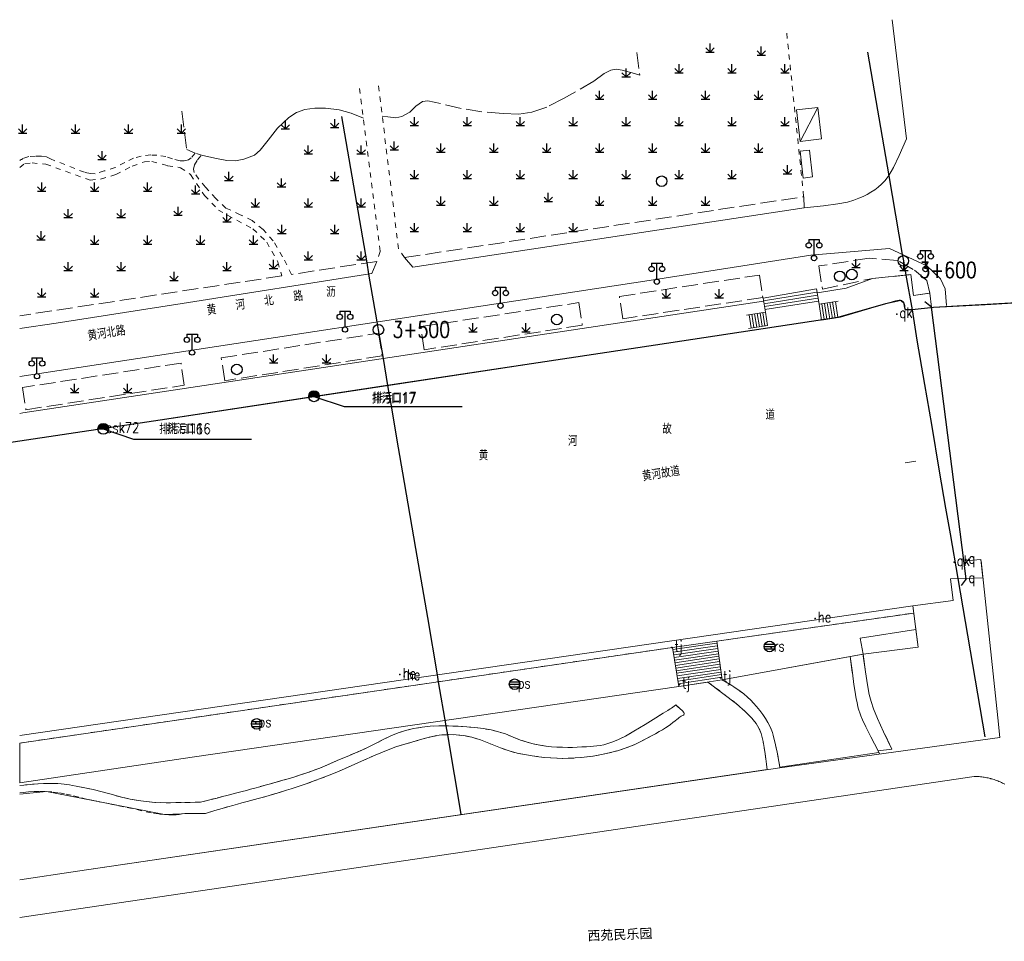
# Model space of a CAD drawing. Extents: x 39508475 to 39522402, y 3783947 to 3795549.
# Tile 77 of 256: x 39512500 to 39512686, y 3794324 to 3794498. Entities that reach past the tile are written whole.
import ezdxf
from ezdxf.enums import TextEntityAlignment as Align

# ---------------------------------------------------------------- set-up
doc = ezdxf.new("R2010")
doc.units = 0
doc.header["$PDSIZE"] = 0.2
doc.linetypes.add('X0', pattern=[4, 3, -1])
doc.linetypes.add('X6', pattern=[2, 1, -1])
doc.layers.get('0').update_dxf_attribs({"linetype": 'CONTINUOUS'})
for name, color, linetype in [('COMPONENT', 7, 'CONTINUOUS'), ('DLSS', 4, 'CONTINUOUS'), ('JCDL_DMX_F', 30, 'CONTINUOUS'), ('JCDL_JMDD_F', 231, 'CONTINUOUS'), ('JCDL_JMDX_F', 231, 'CONTINUOUS'), ('JCDL_JT_ZJ', 100, 'CONTINUOUS'), ('JCDL_JTD_F', 100, 'CONTINUOUS'), ('JCDL_SX_ZJ', 5, 'CONTINUOUS'), ('JCDL_SXX_F', 5, 'CONTINUOUS'), ('JCDL_ZBM', 3, 'CONTINUOUS'), ('JMD', 6, 'CONTINUOUS'), ('SXSS', 5, 'CONTINUOUS'), ('ZBTZ', 3, 'CONTINUOUS'), ('zdh', 7, 'CONTINUOUS'), ('排水孔', 4, 'CONTINUOUS'), ('断面线', 2, 'CONTINUOUS')]:
    doc.layers.add(name, color=color, linetype=linetype)
for name, color, linetype, lineweight in [('JCDL_JMDX', 1, 'CONTINUOUS', 0), ('JCDL_ZBX', 3, 'CONTINUOUS', 0), ('JCDL_ZBX_F', 7, 'CONTINUOUS', 0), ('TEXTL_ZJ', 7, 'CONTINUOUS', 0)]:
    doc.layers.add(name, color=color, linetype=linetype, lineweight=lineweight)
doc.styles.add('HT', font='simhei.ttf')
doc.styles.add('HZ', font='rs', dxfattribs={"width": 0.8, "bigfont": 'hztxt'})
doc.linetypes.add('10422', pattern='A,2,[150,AAA.SHX,S=1,R=0,X=0,Y=1],2,[177,AAA.SHX,S=1,R=0,X=0,Y=0.8],1e-09', length=4)
doc.linetypes.add('X33', pattern='A,2,[150,symbolx.shx,S=1,R=0,X=0,Y=1],1e-11', length=2)
doc.linetypes.add('X35', pattern='A,2,[150,AAA.SHX,S=1,R=0,X=0,Y=1],2,[177,AAA.SHX,S=1,R=0,X=0,Y=0.8],1e-09', length=4)
doc.linetypes.add('X4', pattern='A,0,-1e-09,[149,symbolx.shx,S=0.15,R=0,X=0,Y=0],-1.6', length=1.6)
doc.linetypes.add('X41', pattern='A,1,[18,symbolt.shx,S=1,R=0,X=0,Y=0],2,[8,symbolt.shx,S=1,R=0,X=0,Y=0],1', length=4)
doc.linetypes.add('X67', pattern='A,1,[150,symbolx.shx,S=1,R=0,X=0,Y=1],2,[153,symbolx.shx,S=1,R=0,X=0,Y=0.8],2,[145,symbolx.shx,S=1,R=0,X=0,Y=0],0,[150,symbolx.shx,S=1,R=0,X=0,Y=1],2,[153,symbolx.shx,S=1,R=0,X=0,Y=0.8],2,[150,symbolx.shx,S=1,R=0,X=0,Y=1],0.5,-0.5,[146,symbolx.shx,S=1,R=0,X=0,Y=0],-0.5,0.5,[153,symbolx.shx,S=1,R=0,X=0,Y=0.8],1', length=12)

# ---------------------------------------------------------------- blocks, each defined once
blk = doc.blocks.new('5820000')
at = {"color": 0, "linetype": 'Continuous'}
blk.add_circle((0, 0), 1, dxfattribs=at)
blk = doc.blocks.new('9530003')
at = {"color": 0}
for p, q in [((-0.8, 0), (0.8, 0)), ((0, 0), (0, 1.6))]:
    blk.add_line(p, q, dxfattribs=at)
at = {"color": 0, "linetype": 'Continuous'}
for points in [[(0, 0), (-0.8, 0.8)], [(0, 0), (0.8, 0.8)]]:
    blk.add_lwpolyline(points, dxfattribs=at)
blk = doc.blocks.new('3521000')
at = {"color": 0}
for p, q in [((-1, 3.5), (1, 3.5)), ((0, 0.5), (0, 3.5))]:
    blk.add_line(p, q, dxfattribs=at)
at = {"color": 0, "linetype": 'Continuous', "flags": 128}
for points in [[(-1, 3.5), (-1, 2.9)], [(1, 3.5), (1, 2.9)]]:
    blk.add_lwpolyline(points, dxfattribs=at)
at = {"color": 0}
for centre in [(-1, 2.4), (1, 2.4), (0, 0)]:
    blk.add_circle(centre, 0.5, dxfattribs=at)
blk = doc.blocks.new('gcbj0103')
for p, q in [((-1, 0), (1, 0)), ((-0.9, 0.43), (0.9, 0.43)), ((-0.88, -0.47), (0.88, -0.47))]:
    blk.add_line(p, q)
blk.add_circle((0, 0), 1)

msp = doc.modelspace()

# ---------------------------------------------------------------- hatches: boundary and pattern name
at = {"layer": '排水孔', "linetype": 'Continuous'}
h = msp.add_hatch(color=256, dxfattribs=at)
edge = h.paths.add_edge_path()
edge.add_arc((39512555.59, 3794426.925), 1, 0, 180)
edge.add_line((39512554.59, 3794426.925), (39512555.59, 3794426.925))
edge.add_line((39512555.59, 3794426.925), (39512556.59, 3794426.925))
h = msp.add_hatch(color=256, dxfattribs=at)
edge = h.paths.add_edge_path()
edge.add_arc((39512515.79, 3794420.766), 1, 0, 180)
edge.add_line((39512514.79, 3794420.766), (39512515.79, 3794420.766))
edge.add_line((39512515.79, 3794420.766), (39512516.79, 3794420.766))

# ---------------------------------------------------------------- linework, layer by layer
for p, q in [((39512554.59, 3794426.925, 74.907), (39512556.59, 3794426.925, 74.907)), ((39512514.79, 3794420.766, 74.906), (39512516.79, 3794420.766, 74.906))]:
    msp.add_line(p, q)
at = {"linetype": 'Continuous'}
for p, q in [((39512555.59, 3794426.925, 36.567), (39512561.29994, 3794425.0006, -0.025)), ((39512561.29994, 3794425.0006, -0.025), (39512583.59994, 3794425.0006, -0.025)), ((39512515.79, 3794420.766, 36.566), (39512521.49994, 3794418.8416, -0.026)), ((39512521.49994, 3794418.8416, -0.026), (39512543.79994, 3794418.8416, -0.026))]:
    msp.add_line(p, q, dxfattribs=at)
at = {"flags": 128}
for points, elevation in [([(39512556.59, 3794426.925, 1), (39512554.59, 3794426.925), (39512555.59, 3794426.925)], 36.567), ([(39512516.79, 3794420.766, 1), (39512514.79, 3794420.766), (39512515.79, 3794420.766)], 36.566)]:
    msp.add_lwpolyline(points, format="xyb", close=True, dxfattribs=dict(at, elevation=elevation))
at = {"layer": 'DLSS', "linetype": 'Continuous'}
for p, q in [((39512672.244, 3794443.782), (39512670.97819, 3794444.76064)), ((39512678.81, 3794392.463), (39512672.244, 3794443.782)), ((39512678.81, 3794392.463), (39512677.83136, 3794391.19719))]:
    msp.add_line(p, q, dxfattribs=at)
at = {"layer": 'DLSS', "linetype": 'Continuous', "lineweight": 20}
for points in [[(39512667.52995, 3794475.5674), (39512664.79598, 3794498.08377)], [(39512648.202, 3794462.55399), (39512651.86612, 3794462.94648), (39512654.52786, 3794463.29862), (39512656.3538, 3794463.64003), (39512657.565, 3794464.001), (39512658.5057, 3794464.36452), (39512659.31576, 3794464.7155), (39512660.06017, 3794465.08571), (39512660.8082, 3794465.50567), (39512661.53098, 3794465.95647), (39512662.18053, 3794466.44249), (39512662.81157, 3794467.01204), (39512663.48, 3794467.708), (39512664.20935, 3794468.65398), (39512665.06916, 3794470.16254), (39512666.15051, 3794472.4208), (39512667.53, 3794475.567)], [(39512572.71099, 3794453.153), (39512574.282, 3794451.318), (39512648.202, 3794462.55399), (39512648.093, 3794464.652)], [(39512500, 3794430.70603), (39512500.013, 3794430.708), (39512619.69799, 3794448.95801), (39512649.45382, 3794453.5781), (39512664.31351, 3794454.87944), (39512671.35975, 3794451.57262), (39512673.948, 3794449.116), (39512674.848, 3794447.27), (39512675.068, 3794444.064)], [(39512500, 3794439.7563), (39512506.88765, 3794440.76221), (39512530.66009, 3794444.44872), (39512566.544, 3794450.121), (39512567.46799, 3794452.426)], [(39512500, 3794335.60379), (39512510.939, 3794337.225), (39512643.614, 3794356.784), (39512685.1731, 3794362.5154), (39512684.788, 3794366.204), (39512681.596, 3794395.832)], [(39512500, 3794328.49048), (39512541.835, 3794334.658), (39512680.285, 3794355.128), (39512680.5264, 3794355.1264), (39512680.7678, 3794355.1196), (39512681.0089, 3794355.108), (39512681.2498, 3794355.0915), (39512681.4903, 3794355.0703), (39512681.7303, 3794355.0443), (39512681.9698, 3794355.0135), (39512682.2086, 3794354.9779), (39512682.4466, 3794354.9375), (39512682.6838, 3794354.8924), (39512682.92, 3794354.8426), (39512683.1552, 3794354.7881), (39512683.3893, 3794354.7289), (39512683.477, 3794354.705), (39512683.6221, 3794354.665), (39512683.8536, 3794354.5965), (39512684.0837, 3794354.5234), (39512684.3123, 3794354.4457), (39512684.5393, 3794354.3635), (39512684.7647, 3794354.2768), (39512684.9882, 3794354.1856), (39512685.2099, 3794354.0899), (39512685.4296, 3794353.9898), (39512685.6473, 3794353.8854), (39512685.8628, 3794353.7767), (39512686.0762, 3794353.6636)]]:
    msp.add_lwpolyline(points, dxfattribs=at)
at = {"layer": 'DLSS', "linetype": 'X6', "lineweight": 0}
for points in [[(39512644.9008, 3794495.51835), (39512648.093, 3794464.652)], [(39512564.20778, 3794485.11325), (39512568.10529, 3794454.2668), (39512567.46799, 3794452.426)], [(39512572.71099, 3794453.153), (39512571.56718, 3794454.79943), (39512567.78252, 3794485.57421)], [(39512500, 3794471.51535), (39512500.13142, 3794471.59928), (39512500.31128, 3794471.69915)], [(39512551.368, 3794449.96899), (39512549.65066, 3794453.31264), (39512547.88885, 3794456.32809), (39512545.97902, 3794458.44267), (39512543.90977, 3794460.1291), (39512541.67239, 3794461.24769), (39512538.95114, 3794462.49998), (39512537.04092, 3794464.28952), (39512535.1211, 3794466.45129), (39512533.80803, 3794467.96618), (39512532.9887, 3794469.21988), (39512532.828, 3794469.848), (39512533.0171, 3794470.66713), (39512533.60076, 3794471.59625), (39512534.346, 3794472.478), (39512533.14935, 3794472.87129), (39512532.42232, 3794472.01462), (39512531.87673, 3794471.59865), (39512531.07322, 3794471.43028), (39512530.28479, 3794471.40847), (39512528.85543, 3794471.82412), (39512527.62035, 3794472.22592), (39512525.93657, 3794472.47565), (39512524.75355, 3794472.53114), (39512522.96337, 3794472.32331), (39512521.50625, 3794471.90766), (39512519.87938, 3794471.0978), (39512518.06145, 3794470.15565), (39512515.96239, 3794469.50255), (39512514.22773, 3794468.98991), (39512513.35346, 3794469.01762), (39512512.25241, 3794469.25371), (39512505.84109, 3794471.77534), (39512505.08252, 3794472.15514), (39512504.08336, 3794472.30754), (39512502.98705, 3794472.3214), (39512501.75197, 3794472.21055), (39512500.66954, 3794471.87803), (39512500.31128, 3794471.69915)], [(39512500, 3794470.16755), (39512500.95723, 3794470.94475), (39512502.33401, 3794471.02499), (39512504.91314, 3794470.78868), (39512513.33403, 3794467.77473), (39512515.28623, 3794467.9536), (39512518.14278, 3794468.81328), (39512521.21527, 3794470.43008), (39512523.55192, 3794471.24449), (39512524.96593, 3794471.29834), (39512527.9114, 3794470.50735), (39512530.36312, 3794470.12287), (39512532.29606, 3794468.82045), (39512534.88319, 3794464.88897), (39512537.52725, 3794462.12329), (39512541.0065, 3794460.21173), (39512544.06378, 3794458.56139), (39512546.65585, 3794456.07408), (39512548.75626, 3794452.31816), (39512549.53933, 3794449.69472)], [(39512631.657, 3794380.678), (39512668.8838, 3794386.0003)], [(39512623.328, 3794379.506), (39512500, 3794361.43031)], [(39512643.614, 3794356.784), (39512643.0653, 3794359.7432), (39512642.5975, 3794361.915), (39512642.1733, 3794363.4377), (39512641.753, 3794364.492), (39512641.3288, 3794365.3425), (39512640.89, 3794366.0995), (39512640.3945, 3794366.8262), (39512639.8039, 3794367.5876), (39512639.1974, 3794368.3238), (39512638.6427, 3794368.9558), (39512638.0922, 3794369.5342), (39512637.498, 3794370.113), (39512636.7935, 3794370.724), (39512635.8286, 3794371.4233), (39512634.4919, 3794372.2836), (39512632.696, 3794373.367)], [(39512641.194, 3794356.381), (39512640.7903, 3794359.4905), (39512640.4201, 3794361.7416), (39512640.0517, 3794363.2741), (39512639.653, 3794364.275), (39512639.1352, 3794365.1297), (39512638.3192, 3794366.1133), (39512637.1044, 3794367.3282), (39512635.416, 3794368.862), (39512630, 3794372.9522)], [(39512500, 3794352.02325), (39512500.6522, 3794352.1115), (39512501.7297, 3794352.2311), (39512502.7605, 3794352.2953), (39512503.8371, 3794352.3056), (39512505.049, 3794352.267), (39512506.2939, 3794352.1856), (39512507.4944, 3794352.035), (39512508.7589, 3794351.7955), (39512510.192, 3794351.4533), (39512511.644, 3794351.0917), (39512512.9798, 3794350.7798), (39512514.3147, 3794350.4924), (39512515.764, 3794350.203), (39512517.2472, 3794349.9093), (39512518.7092, 3794349.6057), (39512520.2849, 3794349.2633), (39512522.1019, 3794348.8553), (39512523.8706, 3794348.4657), (39512525.2647, 3794348.1926), (39512526.384, 3794348.0198), (39512527.346, 3794347.925), (39512528.1994, 3794347.8731), (39512528.9108, 3794347.8617), (39512529.5352, 3794347.8931), (39512530.1331, 3794347.9666), (39512530.6965, 3794348.0465), (39512531.1914, 3794348.1017), (39512531.6584, 3794348.1354), (39512532.14, 3794348.152), (39512532.6623, 3794348.1598), (39512533.2822, 3794348.1606), (39512534.0657, 3794348.1536), (39512535.068, 3794348.139), (39512536.8542, 3794348.6687), (39512538.2459, 3794349.079), (39512539.3408, 3794349.3982), (39512540.256, 3794349.661), (39512541.112, 3794349.9026), (39512541.9846, 3794350.1424), (39512542.9569, 3794350.4028), (39512544.1051, 3794350.7045), (39512545.2737, 3794351.0138), (39512546.3226, 3794351.3025), (39512547.3399, 3794351.5959), (39512548.416, 3794351.919), (39512549.4687, 3794352.2404), (39512550.3983, 3794352.5275), (39512551.2817, 3794352.8043), (39512552.1985, 3794353.0956), (39512553.1447, 3794353.4036), (39512554.1381, 3794353.7435), (39512555.2754, 3794354.1496), (39512556.644, 3794354.652), (39512558.1654, 3794355.2338), (39512559.8764, 3794355.9382), (39512561.9526, 3794356.841), (39512564.5456, 3794358.0051), (39512567.1514, 3794359.1636), (39512569.2759, 3794360.0449), (39512571.0781, 3794360.7088), (39512572.738, 3794361.229), (39512574.2552, 3794361.6678), (39512575.5213, 3794362.0259), (39512576.634, 3794362.33), (39512577.701, 3794362.6106), (39512578.7578, 3794362.8464), (39512579.832, 3794362.9822), (39512581.0254, 3794363.0225), (39512582.432, 3794362.978), (39512583.9173, 3794362.8423), (39512585.406, 3794362.5399), (39512587.0375, 3794362.0289), (39512588.942, 3794361.281), (39512590.8448, 3794360.5183), (39512592.47, 3794359.9513), (39512593.9468, 3794359.5434), (39512595.414, 3794359.247), (39512596.8138, 3794359.013), (39512598.0376, 3794358.8393), (39512599.1853, 3794358.7144), (39512600.3619, 3794358.6241), (39512601.5202, 3794358.561), (39512602.5996, 3794358.5385), (39512603.6944, 3794358.558), (39512604.898, 3794358.618), (39512606.1077, 3794358.704), (39512607.2255, 3794358.8216), (39512608.3483, 3794358.9841), (39512609.5727, 3794359.2023), (39512610.7854, 3794359.4445), (39512611.8643, 3794359.6971), (39512612.8992, 3794359.9845), (39512613.983, 3794360.329), (39512615.0569, 3794360.7042), (39512616.0549, 3794361.1068), (39512617.064, 3794361.5768), (39512618.1704, 3794362.1497), (39512619.2361, 3794362.7224), (39512620.092, 3794363.1919), (39512620.8008, 3794363.5935), (39512621.435, 3794363.967), (39512622.0117, 3794364.3194), (39512622.5047, 3794364.6414), (39512622.9532, 3794364.9609), (39512623.3993, 3794365.3054), (39512623.8114, 3794365.6323), (39512624.1325, 3794365.8856), (39512624.385, 3794366.0829), (39512624.5959, 3794366.2454), (39512624.7824, 3794366.3835), (39512624.9431, 3794366.4891), (39512625.0909, 3794366.5694), (39512625.2395, 3794366.6331), (39512625.3726, 3794366.6962), (39512625.4622, 3794366.774), (39512625.513, 3794366.875), (39512625.5323, 3794367.0062), (39512625.4678, 3794367.193), (39512625.2039, 3794367.5028), (39512624.6994, 3794367.9746), (39512623.929, 3794368.637), (39512623.6327, 3794368.4166), (39512623.3693, 3794368.2281), (39512623.117, 3794368.0566), (39512622.853, 3794367.886), (39512622.4278, 3794367.6188), (39512621.5701, 3794367.0847), (39512620.1642, 3794366.2117), (39512618.1302, 3794364.9503), (39512616.0361, 3794363.6735), (39512614.4042, 3794362.7429), (39512613.1199, 3794362.0998), (39512612.046, 3794361.667), (39512611.1079, 3794361.3454), (39512610.3335, 3794361.1202), (39512609.664, 3794360.978), (39512609.0335, 3794360.9004), (39512608.4107, 3794360.8477), (39512607.7701, 3794360.7991), (39512607.0502, 3794360.7502), (39512606.195, 3794360.697), (39512605.3022, 3794360.6498), (39512604.4414, 3794360.6236), (39512603.5348, 3794360.6177), (39512602.5074, 3794360.6301), (39512601.454, 3794360.6636), (39512600.4495, 3794360.737), (39512599.4043, 3794360.8605), (39512598.231, 3794361.041), (39512597.025, 3794361.2713), (39512595.8571, 3794361.5818), (39512594.6211, 3794362.0083), (39512593.2154, 3794362.5786), (39512591.7799, 3794363.151), (39512590.4317, 3794363.5852), (39512589.052, 3794363.9104), (39512587.524, 3794364.163), (39512585.9589, 3794364.3683), (39512584.4398, 3794364.5157), (39512582.8286, 3794364.6144), (39512580.993, 3794364.6767), (39512579.1554, 3794364.6937), (39512577.5365, 3794364.6227), (39512576.003, 3794364.4499), (39512574.416, 3794364.168), (39512572.8653, 3794363.8167), (39512571.4681, 3794363.3831), (39512570.1066, 3794362.8198), (39512568.6603, 3794362.0882), (39512567.2374, 3794361.3378), (39512565.9634, 3794360.7042), (39512564.7314, 3794360.1376), (39512563.432, 3794359.584), (39512562.1603, 3794359.0543), (39512561.0325, 3794358.5773), (39512559.955, 3794358.1128), (39512558.831, 3794357.6198), (39512557.7165, 3794357.1368), (39512556.6745, 3794356.71), (39512555.6138, 3794356.3043), (39512554.444, 3794355.883), (39512553.2586, 3794355.4729), (39512552.1392, 3794355.1093), (39512550.9866, 3794354.762), (39512549.7037, 3794354.3997), (39512548.439, 3794354.0498), (39512547.3545, 3794353.7485), (39512546.3638, 3794353.4719), (39512545.374, 3794353.194), (39512544.4274, 3794352.9292), (39512543.5989, 3794352.7016), (39512542.8207, 3794352.493), (39512542.0218, 3794352.2839), (39512541.2434, 3794352.0819), (39512540.5425, 3794351.8997), (39512539.8598, 3794351.722), (39512539.135, 3794351.533), (39512538.3186, 3794351.3212), (39512537.2917, 3794351.0578), (39512535.9413, 3794350.714), (39512534.175, 3794350.266), (39512530.4767, 3794350.1819), (39512527.662, 3794350.1711), (39512525.5404, 3794350.2385), (39512523.876, 3794350.384), (39512522.3743, 3794350.5848), (39512520.8635, 3794350.8601), (39512519.2018, 3794351.2415), (39512517.2571, 3794351.7541), (39512515.355, 3794352.2665), (39512513.8532, 3794352.6478), (39512512.6445, 3794352.9227), (39512511.602, 3794353.123), (39512510.6896, 3794353.2844), (39512509.9694, 3794353.4131), (39512509.3898, 3794353.5185), (39512508.89, 3794353.6115), (39512508.3979, 3794353.6915), (39512507.8468, 3794353.7484), (39512507.1804, 3794353.7857), (39512506.35, 3794353.808), (39512505.4437, 3794353.8132), (39512504.4926, 3794353.7861), (39512503.4041, 3794353.7217), (39512502.0945, 3794353.617), (39512500.762, 3794353.4926), (39512500, 3794353.40243)]]:
    msp.add_lwpolyline(points, dxfattribs=at)
at = {"layer": 'DLSS', "linetype": 'X33', "lineweight": 0}
msp.add_lwpolyline([(39512632.696, 3794373.367), (39512659.311, 3794378.206)], dxfattribs=at)
at = {"layer": 'JCDL_DMX_F', "color": 3, "linetype": 'X35', "lineweight": 0}
for points in [[(39512650.62747, 3794446.47454), (39512650.69, 3794446.484), (39512656.139, 3794447.37), (39512661.068, 3794449.21), (39512668.326, 3794449.951), (39512668.848, 3794446.011), (39512671.898, 3794446.41), (39512672.244, 3794443.782), (39512672.626, 3794443.699)], [(39512659.311, 3794378.206), (39512669.731, 3794379.556), (39512668.705, 3794387.36), (39512676.308, 3794388.353), (39512675.82, 3794392.476), (39512678.575, 3794392.525), (39512681.93932, 3794392.64522), (39512681.56123, 3794396.08884), (39512678.54, 3794395.832)]]:
    msp.add_lwpolyline(points, dxfattribs=at)
at = {"layer": 'JCDL_DMX_F', "color": 3, "linetype": 'X41', "lineweight": 0}
msp.add_lwpolyline([(39512500, 3794423.69514), (39512500.60944, 3794423.78826), (39512640.50283, 3794444.94346)], dxfattribs=at)
at = {"layer": 'JCDL_JMDX', "color": 6, "linetype": 'Continuous', "lineweight": 0}
for points in [[(39512647.443, 3794475.043), (39512650.74, 3794481.493)], [(39512650.59963, 3794446.63827), (39512640.50015, 3794444.9592)], [(39512650.69722, 3794446.06445), (39512640.59136, 3794444.4229)], [(39512650.79481, 3794445.49064), (39512640.68258, 3794443.8866)], [(39512650.89241, 3794444.91682), (39512640.77379, 3794443.3503)], [(39512651.50557, 3794444.42271), (39512651.98426, 3794441.41836)], [(39512652.02114, 3794444.50243), (39512652.49753, 3794441.49771)], [(39512652.53671, 3794444.58214), (39512653.01079, 3794441.57707)], [(39512653.05229, 3794444.66186), (39512653.52405, 3794441.65643)], [(39512653.56786, 3794444.74157), (39512654.03732, 3794441.73579)], [(39512654.08343, 3794444.82129), (39512654.55058, 3794441.81514)], [(39512638.18443, 3794439.84957), (39512637.7985, 3794442.34835)], [(39512638.70186, 3794439.92814), (39512638.30958, 3794442.42596)], [(39512639.21929, 3794440.00671), (39512638.82067, 3794442.50357)], [(39512639.73671, 3794440.08529), (39512639.33175, 3794442.58118)], [(39512640.25414, 3794440.16386), (39512639.84283, 3794442.65878)], [(39512640.77157, 3794440.24243), (39512640.35392, 3794442.73639)], [(39512623.328, 3794379.506), (39512624.48, 3794372.103), (39512632.696, 3794373.367), (39512631.657, 3794380.678), (39512623.328, 3794379.506)], [(39512631.657, 3794380.678), (39512632.696, 3794373.367)], [(39512624.48, 3794372.103), (39512623.328, 3794379.506)], [(39512631.71109, 3794380.29736), (39512623.38798, 3794379.12058)], [(39512631.78144, 3794379.80234), (39512623.46598, 3794378.61932)], [(39512631.85179, 3794379.30731), (39512623.54398, 3794378.11806)], [(39512631.92215, 3794378.81229), (39512623.62198, 3794377.61681)], [(39512631.9925, 3794378.31726), (39512623.69998, 3794377.11555)], [(39512632.06285, 3794377.82223), (39512623.77798, 3794376.6143)], [(39512632.1332, 3794377.32721), (39512623.85599, 3794376.11304)], [(39512632.20355, 3794376.83218), (39512623.93399, 3794375.61179)], [(39512632.2739, 3794376.33716), (39512624.01199, 3794375.11053)], [(39512632.34425, 3794375.84213), (39512624.08999, 3794374.60928)], [(39512632.4146, 3794375.3471), (39512624.16799, 3794374.10802)], [(39512632.48495, 3794374.85208), (39512624.24599, 3794373.60677)], [(39512632.5553, 3794374.35705), (39512624.324, 3794373.10551)], [(39512632.62565, 3794373.86203), (39512624.402, 3794372.60425)], [(39512632.696, 3794373.367), (39512624.48, 3794372.103)]]:
    msp.add_lwpolyline(points, dxfattribs=at)
at = {"layer": 'JCDL_JMDX', "color": 6, "linetype": 'X67', "lineweight": 0}
msp.add_lwpolyline([(39512500, 3794418.44183), (39512526.52298, 3794422.45744), (39512637.374, 3794439.241), (39512655.06384, 3794441.8945), (39512660.16264, 3794443.42976), (39512663.56819, 3794444.43521), (39512665.45994, 3794444.96136), (39512666.116, 3794445.09), (39512666.30718, 3794445.07158), (39512666.453, 3794445.04546), (39512666.56338, 3794445.00857), (39512666.65052, 3794444.95852), (39512666.72631, 3794444.90357), (39512666.79402, 3794444.84824), (39512666.8593, 3794444.78733), (39512666.928, 3794444.716), (39512666.99221, 3794444.64028), (39512667.04066, 3794444.56287), (39512667.07658, 3794444.47639), (39512667.10403, 3794444.37407), (39512667.12794, 3794444.27007), (39512667.15057, 3794444.17726), (39512667.17394, 3794444.0879), (39512667.2, 3794443.994), (39512667.2218, 3794443.90053), (39512667.22918, 3794443.81279), (39512667.22164, 3794443.72304), (39512667.19965, 3794443.62368), (39512667.18373, 3794443.52588), (39512667.19898, 3794443.44198), (39512667.24938, 3794443.36529), (39512667.33662, 3794443.28863), (39512667.6516, 3794443.24492), (39512668.5573, 3794443.29197), (39512670.1868, 3794443.44161), (39512672.626, 3794443.699), (39512682.36638, 3794444.24622), (39512695.09478, 3794444.96131)], dxfattribs=at)
at = {"layer": 'JCDL_JMDX_F', "linetype": 'Continuous', "lineweight": 0}
for points in [[(39512650.50204, 3794447.21209), (39512640.40894, 3794445.49549)], [(39512650.99, 3794444.343), (39512650.50204, 3794447.21209)], [(39512640.40894, 3794445.49549), (39512640.865, 3794442.814)], [(39512654.599, 3794444.901), (39512650.99, 3794444.343)], [(39512650.99, 3794444.343), (39512651.471, 3794441.339)], [(39512640.865, 3794442.814), (39512637.28741, 3794442.27074)], [(39512641.289, 3794440.321), (39512640.865, 3794442.814)], [(39512651.471, 3794441.339), (39512655.06384, 3794441.8945)], [(39512637.667, 3794439.771), (39512641.289, 3794440.321)]]:
    msp.add_lwpolyline(points, dxfattribs=at)
at = {"layer": 'JCDL_SXX_F', "color": 142, "linetype": 'Continuous', "lineweight": 0, "true_color": 0x00a0e9}
msp.add_lwpolyline([(39512667.269, 3794414.38475), (39512669.24746, 3794414.67744)], dxfattribs=at)
at = {"layer": 'JCDL_ZBM', "linetype": 'Continuous', "lineweight": 0}
for points in [[(39512668.88376, 3794386.00034), (39512669.28876, 3794382.91976), (39512658.753, 3794381.25), (39512659.311, 3794378.206), (39512656.86867, 3794377.76195), (39512632.696, 3794373.367), (39512631.657, 3794380.678), (39512668.88376, 3794386.00034)], [(39512659.311, 3794378.206), (39512658.753, 3794381.25), (39512669.28876, 3794382.91976), (39512669.731, 3794379.556), (39512659.311, 3794378.206)], [(39512532.60747, 3794358.77967), (39512500, 3794353.90844), (39512500, 3794361.43031), (39512623.328, 3794379.506), (39512624.48, 3794372.103), (39512532.60747, 3794358.77967)], [(39512641.753, 3794364.492), (39512641.32876, 3794365.34247), (39512640.89, 3794366.0995), (39512640.39453, 3794366.82619), (39512639.80385, 3794367.5876), (39512639.1974, 3794368.3238), (39512638.64272, 3794368.95584), (39512638.09221, 3794369.53423), (39512637.498, 3794370.113), (39512636.79346, 3794370.72398), (39512635.82859, 3794371.42331), (39512634.49186, 3794372.28362), (39512632.696, 3794373.367), (39512656.86867, 3794377.76195), (39512657.2836, 3794374.67253), (39512657.59002, 3794372.47394), (39512657.80764, 3794371.03371), (39512657.962, 3794370.17), (39512658.08447, 3794369.56111), (39512658.18232, 3794369.07791), (39512658.26267, 3794368.68554), (39512658.3338, 3794368.34323), (39512658.41304, 3794368.00409), (39512658.52384, 3794367.6236), (39512658.67914, 3794367.16281), (39512658.889, 3794366.588), (39512659.21987, 3794365.7972), (39512659.82965, 3794364.5252), (39512660.7982, 3794362.61369), (39512662.182, 3794359.946), (39512662.31554, 3794359.65266), (39512643.59325, 3794356.8959), (39512643.06532, 3794359.74322), (39512642.59747, 3794361.91497), (39512642.17335, 3794363.43766), (39512641.753, 3794364.492)], [(39512657.59002, 3794372.47394), (39512657.2836, 3794374.67253), (39512656.86867, 3794377.76195), (39512659.311, 3794378.206), (39512659.74966, 3794374.911), (39512660.12961, 3794372.43766), (39512660.48155, 3794370.62222), (39512660.838, 3794369.258), (39512661.29982, 3794367.89236), (39512662.04751, 3794366.07161), (39512663.17437, 3794363.58825), (39512664.749, 3794360.278), (39512662.182, 3794359.946), (39512660.7982, 3794362.61369), (39512659.82965, 3794364.5252), (39512659.21987, 3794365.7972), (39512658.889, 3794366.588), (39512658.67914, 3794367.16281), (39512658.52384, 3794367.6236), (39512658.41304, 3794368.00409), (39512658.3338, 3794368.34323), (39512658.26267, 3794368.68554), (39512658.18232, 3794369.07791), (39512658.08447, 3794369.56111), (39512657.962, 3794370.17), (39512657.80764, 3794371.03371), (39512657.59002, 3794372.47394)], [(39512500, 3794353.90844), (39512532.60747, 3794358.77967), (39512624.48, 3794372.103), (39512630.00004, 3794372.95224), (39512635.416, 3794368.862)], [(39512635.416, 3794368.862), (39512637.10436, 3794367.32824), (39512638.31918, 3794366.11327), (39512639.13516, 3794365.12969), (39512639.653, 3794364.275), (39512640.05168, 3794363.27414), (39512640.42012, 3794361.74159), (39512640.79028, 3794359.49055), (39512641.18811, 3794356.42637), (39512510.939, 3794337.225), (39512500, 3794335.60379)], [(39512500, 3794351.75544), (39512505.049, 3794352.267), (39512515.764, 3794350.203), (39512527.346, 3794347.925), (39512532.14, 3794348.152), (39512535.068, 3794348.139), (39512536.85421, 3794348.66874), (39512538.24591, 3794349.07898), (39512539.34082, 3794349.39824), (39512540.256, 3794349.661), (39512541.112, 3794349.90261), (39512541.98465, 3794350.14245), (39512542.95686, 3794350.40277), (39512544.10508, 3794350.70452), (39512545.27371, 3794351.01382), (39512546.32259, 3794351.30253), (39512547.33993, 3794351.59592), (39512548.416, 3794351.919), (39512549.46871, 3794352.2404), (39512550.39834, 3794352.52751), (39512551.28168, 3794352.80433), (39512552.19853, 3794353.09558), (39512553.14468, 3794353.40361), (39512554.13807, 3794353.74349), (39512555.2754, 3794354.1496), (39512556.644, 3794354.652), (39512558.16536, 3794355.23381), (39512559.87641, 3794355.93818), (39512561.9526, 3794356.84096), (39512564.54559, 3794358.00512), (39512567.15144, 3794359.16356), (39512569.2759, 3794360.0449), (39512571.07806, 3794360.70877), (39512572.738, 3794361.229), (39512574.2552, 3794361.6678), (39512575.52128, 3794362.02586), (39512576.63397, 3794362.33003), (39512577.70101, 3794362.61064), (39512578.75779, 3794362.84643), (39512579.83196, 3794362.98222), (39512581.02535, 3794363.0225), (39512582.432, 3794362.978), (39512583.91728, 3794362.84225), (39512585.40598, 3794362.53986), (39512587.03751, 3794362.02889), (39512588.94198, 3794361.28103), (39512590.84477, 3794360.51826), (39512592.47, 3794359.95134), (39512593.94681, 3794359.54335), (39512595.414, 3794359.247), (39512596.81383, 3794359.01302), (39512598.03763, 3794358.83927), (39512599.18535, 3794358.71445), (39512600.36188, 3794358.62407), (39512601.52022, 3794358.56095), (39512602.59958, 3794358.53853), (39512603.69438, 3794358.55805), (39512604.898, 3794358.618), (39512606.10774, 3794358.70405), (39512607.22554, 3794358.82156), (39512608.34833, 3794358.9841), (39512609.57269, 3794359.2023), (39512610.78538, 3794359.44447), (39512611.86427, 3794359.69705), (39512612.89924, 3794359.9845), (39512613.983, 3794360.329), (39512615.05691, 3794360.70418), (39512616.05488, 3794361.10683), (39512617.06395, 3794361.57685), (39512618.17044, 3794362.14972), (39512619.23613, 3794362.72245), (39512620.09201, 3794363.19189), (39512620.80084, 3794363.59347), (39512621.435, 3794363.967), (39512622.01169, 3794364.31937), (39512622.50467, 3794364.64145), (39512622.95316, 3794364.96085), (39512623.39926, 3794365.30538), (39512623.81144, 3794365.6323), (39512624.13251, 3794365.88558), (39512624.38501, 3794366.08286), (39512624.59594, 3794366.24541), (39512624.78243, 3794366.38354), (39512624.94311, 3794366.48913), (39512625.09089, 3794366.56936), (39512625.23951, 3794366.6331), (39512625.37262, 3794366.69619), (39512625.46217, 3794366.774), (39512625.51296, 3794366.87502), (39512625.53231, 3794367.00621), (39512625.46785, 3794367.19298), (39512625.20388, 3794367.50278), (39512624.69938, 3794367.97462), (39512623.929, 3794368.637), (39512623.63271, 3794368.41658), (39512623.36934, 3794368.22812), (39512623.11698, 3794368.05663), (39512622.853, 3794367.886), (39512622.42783, 3794367.61881), (39512621.57011, 3794367.08465), (39512620.16421, 3794366.21172), (39512618.13024, 3794364.95029), (39512616.0361, 3794363.67349), (39512614.4042, 3794362.74286), (39512613.11992, 3794362.09981), (39512612.046, 3794361.667), (39512611.10785, 3794361.34543), (39512610.33348, 3794361.12015), (39512609.66395, 3794360.97801), (39512609.03349, 3794360.90043), (39512608.41072, 3794360.84775), (39512607.77008, 3794360.79909), (39512607.05023, 3794360.75024), (39512606.195, 3794360.697), (39512605.30224, 3794360.64979), (39512604.44143, 3794360.62361), (39512603.53475, 3794360.61772), (39512602.50736, 3794360.63008), (39512601.45395, 3794360.66356), (39512600.44955, 3794360.737), (39512599.40429, 3794360.86052), (39512598.231, 3794361.041), (39512597.02504, 3794361.27128), (39512595.85707, 3794361.58183), (39512594.62107, 3794362.00826), (39512593.21543, 3794362.5786), (39512591.77991, 3794363.15102), (39512590.43172, 3794363.58521), (39512589.05201, 3794363.91042), (39512587.524, 3794364.163), (39512585.95888, 3794364.36825), (39512584.43981, 3794364.51572), (39512582.82858, 3794364.61445), (39512580.99301, 3794364.67665), (39512579.1554, 3794364.69367), (39512577.53653, 3794364.6227), (39512576.00304, 3794364.44988), (39512574.416, 3794364.168), (39512572.86526, 3794363.81668), (39512571.46811, 3794363.38305), (39512570.10656, 3794362.81985), (39512568.66031, 3794362.08823), (39512567.23737, 3794361.33785), (39512565.96337, 3794360.70418), (39512564.73144, 3794360.13757), (39512563.432, 3794359.584), (39512562.16028, 3794359.0543), (39512561.0325, 3794358.57733), (39512559.95504, 3794358.11284), (39512558.83103, 3794357.61977), (39512557.71648, 3794357.13676), (39512556.67454, 3794356.71003), (39512555.61378, 3794356.30432), (39512554.444, 3794355.883), (39512553.25861, 3794355.47288), (39512552.13921, 3794355.10926), (39512550.9866, 3794354.76195), (39512549.70373, 3794354.39973), (39512548.439, 3794354.04978), (39512547.35454, 3794353.74855), (39512546.36376, 3794353.47187), (39512545.374, 3794353.194), (39512544.42744, 3794352.92919), (39512543.59894, 3794352.7016), (39512542.82073, 3794352.49299), (39512542.02179, 3794352.28391), (39512541.24341, 3794352.08186), (39512540.54247, 3794351.89968), (39512539.85978, 3794351.72195), (39512539.135, 3794351.533), (39512538.31859, 3794351.32124), (39512537.29174, 3794351.05784), (39512535.94126, 3794350.71396), (39512534.175, 3794350.266), (39512530.4767, 3794350.18193), (39512527.66203, 3794350.1711), (39512525.54038, 3794350.23849), (39512523.876, 3794350.384), (39512522.37427, 3794350.58485), (39512520.86353, 3794350.86008), (39512519.20183, 3794351.24151), (39512517.25709, 3794351.75405), (39512515.35495, 3794352.26654), (39512513.85325, 3794352.64779), (39512512.64447, 3794352.92268), (39512511.602, 3794353.123), (39512510.68962, 3794353.28441), (39512509.96939, 3794353.41313), (39512509.38976, 3794353.51853), (39512508.89, 3794353.61146), (39512508.39785, 3794353.69149), (39512507.84677, 3794353.74843), (39512507.18043, 3794353.78569), (39512506.35, 3794353.808), (39512505.44375, 3794353.81318), (39512504.49263, 3794353.78612), (39512503.40409, 3794353.72165), (39512502.09451, 3794353.61704), (39512500.76199, 3794353.49258), (39512500, 3794353.40241)]]:
    msp.add_lwpolyline(points, dxfattribs=at)
at = {"layer": 'JCDL_ZBX', "color": 114, "linetype": 'Continuous', "lineweight": 0, "true_color": 0x009944}
for points in [[(39512659.311, 3794378.206), (39512658.753, 3794381.25), (39512669.28876, 3794382.91976)], [(39512662.182, 3794359.946), (39512664.749, 3794360.278), (39512663.17437, 3794363.58825), (39512662.04751, 3794366.07161), (39512661.29982, 3794367.89236), (39512660.838, 3794369.258), (39512660.48155, 3794370.62222), (39512660.12961, 3794372.43766), (39512659.74966, 3794374.911), (39512659.311, 3794378.206), (39512656.86867, 3794377.76195), (39512657.2836, 3794374.67253), (39512657.59002, 3794372.47394), (39512657.80764, 3794371.03371), (39512657.962, 3794370.17), (39512658.08447, 3794369.56111), (39512658.18232, 3794369.07791), (39512658.26267, 3794368.68554), (39512658.3338, 3794368.34323), (39512658.41304, 3794368.00409), (39512658.52384, 3794367.6236), (39512658.67914, 3794367.16281), (39512658.889, 3794366.588), (39512659.21987, 3794365.7972), (39512659.82965, 3794364.5252), (39512660.7982, 3794362.61369), (39512662.182, 3794359.946)]]:
    msp.add_lwpolyline(points, dxfattribs=at)
at = {"layer": 'JCDL_ZBX', "color": 114, "linetype": 'X4', "lineweight": 0, "true_color": 0x009944}
msp.add_lwpolyline([(39512662.182, 3794359.946), (39512662.43956, 3794359.38025)], dxfattribs=at)
at = {"layer": 'JCDL_ZBX_F', "color": 114, "linetype": 'X0', "lineweight": 0, "true_color": 0x009944}
for points in [[(39512616.59039, 3794491.86782), (39512617.12599, 3794487.62699), (39512616.11804, 3794487.94145), (39512613.78647, 3794488.52204), (39512612.66365, 3794488.7384), (39512611.68337, 3794488.55759), (39512610.43025, 3794487.91084), (39512608.44926, 3794486.45389), (39512602.6937, 3794483.17902), (39512599.59638, 3794481.55205), (39512596.75941, 3794480.59547), (39512594.29173, 3794480.22633), (39512591.29711, 3794480.35931), (39512587.30605, 3794480.66154), (39512583.3632, 3794481.31506), (39512579.47248, 3794482.22986), (39512577.12344, 3794482.7859), (39512576.06321, 3794482.60946), (39512574.85501, 3794481.72739), (39512573.70117, 3794480.63001), (39512572.15431, 3794479.80547), (39512571.03641, 3794479.57124), (39512569.54517, 3794479.70574), (39512568.49845, 3794479.86671)], [(39512534.346, 3794472.478), (39512536.84062, 3794471.93049), (39512539.09894, 3794471.45747), (39512540.79461, 3794471.39394), (39512542.34227, 3794471.70929), (39512544.34791, 3794472.51341), (39512545.40967, 3794473.41692), (39512546.95733, 3794475.30898), (39512548.72873, 3794477.57589), (39512550.84745, 3794479.58184), (39512552.31614, 3794480.52787), (39512553.86728, 3794481.09922), (39512555.77817, 3794481.3988), (39512557.78982, 3794481.38253), (39512560.3482, 3794481.08295), (39512562.61003, 3794480.40333), (39512564.92114, 3794479.46746)], [(39512530.63312, 3794480.78391), (39512531.55765, 3794473.55923), (39512533.14935, 3794472.87129)], [(39512572.71099, 3794453.153), (39512648.093, 3794464.652)], [(39512650.979, 3794451.56001), (39512651.617, 3794447.177), (39512661.07395, 3794449.21061), (39512668.34271, 3794449.92263), (39512668.848, 3794446.011), (39512671.898, 3794446.41), (39512671.33, 3794448.844), (39512668.798, 3794450.907), (39512665.84, 3794452.569), (39512660.437, 3794453.06), (39512650.979, 3794451.56001)], [(39512567.46799, 3794452.426), (39512551.368, 3794449.96899)], [(39512549.53933, 3794449.69472), (39512500, 3794442.14782)], [(39512613.28302, 3794445.81334), (39512639.71641, 3794449.84562), (39512640.36459, 3794445.5874), (39512613.94477, 3794441.59338), (39512613.28302, 3794445.81334)], [(39512576.39799, 3794435.7344), (39512575.80341, 3794440.10764), (39512605.64716, 3794444.63924), (39512606.27198, 3794440.37077), (39512576.39799, 3794435.7344)], [(39512538.75542, 3794429.88811), (39512538.07352, 3794434.19123), (39512567.76532, 3794438.85878), (39512568.49, 3794434.591), (39512538.75542, 3794429.88811)], [(39512501.18199, 3794424.415), (39512531.09374, 3794429.03459), (39512530.47401, 3794433.213), (39512500.55434, 3794428.62336), (39512501.18199, 3794424.415)], [(39512662.182, 3794359.946), (39512664.749, 3794360.278), (39512663.1744, 3794363.5883), (39512662.0475, 3794366.0716), (39512661.2998, 3794367.8924), (39512660.838, 3794369.258), (39512660.4815, 3794370.6222), (39512660.1296, 3794372.4377), (39512659.7497, 3794374.911), (39512659.311, 3794378.206), (39512656.8687, 3794377.7619), (39512657.2836, 3794374.6725), (39512657.59, 3794372.4739), (39512657.8076, 3794371.0337), (39512657.962, 3794370.17), (39512658.0845, 3794369.5611), (39512658.1823, 3794369.0779), (39512658.2627, 3794368.6855), (39512658.3338, 3794368.3432), (39512658.413, 3794368.0041), (39512658.5238, 3794367.6236), (39512658.6791, 3794367.1628), (39512658.889, 3794366.588), (39512659.2199, 3794365.7972), (39512659.8296, 3794364.5252), (39512660.7982, 3794362.6137), (39512662.182, 3794359.946)]]:
    msp.add_lwpolyline(points, dxfattribs=at)
at = {"layer": 'JMD', "color": 6, "linetype": 'Continuous', "lineweight": 0}
for points in [[(39512650.74, 3794481.493), (39512651.429, 3794475.561), (39512647.443, 3794475.043), (39512646.74769, 3794481.02929), (39512650.74, 3794481.493)], [(39512649.208, 3794473.459), (39512649.736, 3794468.385), (39512647.985, 3794468.157), (39512647.449, 3794473.255), (39512649.208, 3794473.459)]]:
    msp.add_lwpolyline(points, dxfattribs=at)
at = {"layer": 'SXSS', "linetype": '10422'}
msp.add_lwpolyline([(39512701.671, 3794446.846), (39512695.09478, 3794444.96131), (39512672.626, 3794443.699), (39512668.5573, 3794443.29197), (39512667.33662, 3794443.28863), (39512667.19965, 3794443.62368), (39512667.07658, 3794444.47639), (39512666.453, 3794445.04546), (39512663.56819, 3794444.43521), (39512654.55058, 3794441.81514), (39512620.1126, 3794436.62751), (39512568.66063, 3794428.83735), (39512526.52298, 3794422.45744), (39512500, 3794418.44183), (39512453.02411, 3794411.32962), (39512413.07075, 3794405.28125), (39512400.66999, 3794403.405), (39512387.191, 3794401.35), (39512250, 3794379.73313), (39512173.0099, 3794367.60198), (39512171.85212, 3794367.41955)], dxfattribs=at)
at = {"layer": 'SXSS', "linetype": 'X35', "lineweight": 0}
msp.add_lwpolyline([(39512500, 3794362.84784), (39512668.705, 3794387.36)], dxfattribs=at)
at = {"layer": 'zdh', "color": 1}
for p in [(39512665.686, 3794442.485, 35.369), (39512555.592, 3794426.925, 36.567), (39512515.785, 3794420.766, 36.566), (39512676.516, 3794395.639, 35.943), (39512678.712, 3794396.085, 40.267), (39512678.712, 3794392.463, 40.016), (39512650.265, 3794384.994, 37.074), (39512623.211, 3794379.483, 36.826), (39512641.949, 3794379.504, 38.862), (39512571.838, 3794374.357, 35.659), (39512572.641, 3794374.094, 37.075), (39512632.382, 3794373.777, 39.334), (39512593.557, 3794372.494, 38.52), (39512624.629, 3794372.518, 39.394), (39512544.585, 3794365.187, 38.482)]:
    msp.add_point(p, dxfattribs=at)
at = {"layer": '排水孔'}
for centre in [(39512555.59, 3794426.925, 74.907), (39512515.79, 3794420.766, 74.906)]:
    msp.add_circle(centre, 1, dxfattribs=at)
at = {"layer": '断面线', "color": 1, "flags": 128}
for points in [[(39512660.17653, 3794491.93049), (39512664.16982, 3794468.58464), (39512666.70615, 3794453.75657), (39512666.91782, 3794452.51907), (39512667.37372, 3794449.85378), (39512668.5573, 3794443.29197), (39512669.47771, 3794437.55323), (39512670.917, 3794429.13879), (39512672.20795, 3794421.59152), (39512673.71175, 3794412.79991), (39512674.90897, 3794405.80062), (39512675.74198, 3794400.93061), (39512677.18398, 3794392.50026), (39512682.29922, 3794362.59516)], [(39512583.41872, 3794348.01076), (39512580.85198, 3794363.01664), (39512580.56736, 3794364.6806), (39512579.1393, 3794373.02944), (39512578.91949, 3794374.31453), (39512577.06741, 3794385.14228), (39512574.83931, 3794398.16839), (39512572.7081, 3794410.62803), (39512571.26703, 3794419.05289), (39512570.35965, 3794424.35769), (39512569.56986, 3794428.97502), (39512568.69588, 3794434.08454), (39512567.76678, 3794439.5163), (39512567.51289, 3794441.00063), (39512565.96842, 3794450.03002), (39512565.60717, 3794452.14202), (39512560.87818, 3794479.78897)]]:
    msp.add_lwpolyline(points, dxfattribs=at)
at = {"layer": '断面线'}
for centre in [(39512666.91782, 3794452.51907), (39512567.76678, 3794439.5163)]:
    msp.add_circle(centre, 1, dxfattribs=at)

# ---------------------------------------------------------------- block references
at = {"layer": 'COMPONENT', "linetype": 'Continuous'}
for p in [(39512641.63075, 3794379.67979), (39512593.49165, 3794372.55332), (39512544.7697, 3794365.05866)]:
    msp.add_blockref('gcbj0103', p, dxfattribs=at)
at = {"layer": 'JCDL_JMDD_F'}
for p in [(39512650.047, 3794453.058), (39512671.106, 3794450.97501), (39512620.359, 3794448.58801), (39512590.82699, 3794444.04401), (39512561.45, 3794439.55199), (39512532.563, 3794435.206), (39512503.26799, 3794430.735)]:
    msp.add_blockref('3521000', p, dxfattribs=at)
at = {"layer": 'JCDL_JTD_F'}
for p in [(39512621.26973, 3794467.5639), (39512654.91328, 3794449.60329), (39512657.187, 3794449.95), (39512601.469, 3794441.454), (39512541.023, 3794432.01801)]:
    msp.add_blockref('5820000', p, dxfattribs=at)
at = {"layer": 'ZBTZ'}
for p in [(39512630.41118, 3794491.97365), (39512640.0774, 3794491.3991), (39512614.55045, 3794487.27195), (39512624.54895, 3794488.07195), (39512634.54745, 3794488.07195), (39512644.54595, 3794488.07195), (39512609.55122, 3794483.07272), (39512619.5497, 3794483.0727), (39512629.5482, 3794483.0727), (39512639.5467, 3794483.0727), (39512550.18292, 3794477.45138), (39512559.51475, 3794477.71805), (39512574.55655, 3794478.07345), (39512584.55505, 3794478.07345), (39512594.5535, 3794478.0735), (39512604.552, 3794478.0735), (39512614.55047, 3794478.07347), (39512624.54895, 3794478.07345), (39512634.54745, 3794478.07345), (39512644.54595, 3794478.07345), (39512500.55463, 3794476.67507), (39512510.55313, 3794476.67507), (39512520.5516, 3794476.6751), (39512530.5501, 3794476.6751), (39512554.5155, 3794472.7188), (39512564.514, 3794472.7188), (39512570.7573, 3794473.4742), (39512579.5558, 3794473.0742), (39512589.55425, 3794473.07425), (39512599.55275, 3794473.07425), (39512609.55125, 3794473.07425), (39512619.54972, 3794473.07422), (39512629.5482, 3794473.0742), (39512639.5467, 3794473.0742), (39512515.55235, 3794471.67585), (39512645.03275, 3794468.99689), (39512539.5178, 3794467.7196), (39512549.46348, 3794466.48161), (39512559.51475, 3794467.71955), (39512574.55655, 3794468.07495), (39512584.555, 3794468.075), (39512594.5535, 3794468.075), (39512604.552, 3794468.075), (39512614.5505, 3794468.075), (39512624.54897, 3794468.07496), (39512634.54745, 3794468.07495), (39512504.16177, 3794465.69996), (39512514.16025, 3794465.69995), (39512524.15871, 3794465.69999), (39512533.22388, 3794465.16666), (39512544.51705, 3794462.72035), (39512554.51553, 3794462.72033), (39512564.51397, 3794462.72033), (39512579.55575, 3794463.07575), (39512589.55425, 3794463.07575), (39512599.85065, 3794463.75566), (39512609.55125, 3794463.07575), (39512619.54975, 3794463.07575), (39512629.54821, 3794463.07571), (39512509.16102, 3794460.70072), (39512519.15947, 3794460.70073), (39512529.91805, 3794461.14186), (39512539.15647, 3794459.90073), (39512549.5163, 3794457.7211), (39512559.51475, 3794457.72112), (39512574.5565, 3794458.0765), (39512584.555, 3794458.0765), (39512594.5535, 3794458.0765), (39512604.552, 3794458.0765), (39512504.02733, 3794456.52435), (39512514.16025, 3794455.7015), (39512524.15873, 3794455.70147), (39512534.15723, 3794455.70147), (39512544.1557, 3794455.7015), (39512554.51551, 3794452.72189), (39512564.514, 3794452.72189), (39512509.161, 3794450.70224), (39512519.15951, 3794450.70224), (39512539.15645, 3794450.70225), (39512547.95495, 3794451.10225), (39512657.971, 3794451.242), (39512667.03617, 3794450.70867), (39512529.16208, 3794448.83142), (39512504.16176, 3794445.70297), (39512514.16026, 3794445.70298), (39512622.1382, 3794445.5693), (39512632.1367, 3794445.5693), (39512585.62617, 3794439.12627), (39512595.62465, 3794439.12625), (39512547.9596, 3794433.2611), (39512557.9581, 3794433.2611), (39512510.37975, 3794427.66675), (39512520.37825, 3794427.66675)]:
    msp.add_blockref('9530003', p, dxfattribs=at)

# ---------------------------------------------------------------- texts
at = {"color": 6, "linetype": 'Continuous', "style": 'HZ', "width": 0.8}
for s, p in [('排污口17', (39512566.49868, 3794425.5366)), ('排污口16', (39512527.83126, 3794419.80673))]:
    msp.add_text(s, height=2, dxfattribs=at).set_placement(p)
at = {"layer": 'JCDL_JT_ZJ', "lineweight": 0, "style": 'HZ', "width": 0.8}
msp.add_text('沥', height=1.8, dxfattribs=at).set_placement((39512557.90312, 3794445.17554), align=Align.BOTTOM_LEFT)
for s, p in [('北', (39512546.37457, 3794443.43034)), ('路', (39512551.93919, 3794444.26849)), ('黄', (39512535.57336, 3794441.67909)), ('河', (39512540.99776, 3794442.63665))]:
    msp.add_text(s, height=1.8, rotation=8.330028, dxfattribs=at).set_placement(p, align=Align.BOTTOM_LEFT)
at = {"layer": 'JCDL_SX_ZJ', "lineweight": 0, "style": 'HZ', "width": 0.8}
for s, p in [('道', (39512640.86713, 3794421.97779)), ('故', (39512621.38488, 3794419.30583)), ('河', (39512603.56687, 3794417.02423)), ('黄', (39512586.70582, 3794414.32246))]:
    msp.add_text(s, height=1.8, dxfattribs=at).set_placement(p, align=Align.BOTTOM_LEFT)
at = {"layer": 'TEXTL_ZJ', "style": 'HZ', "width": 0.8}
for s, rotation, p in [('黄河北路', 9.0219697, (39512513.07976, 3794436.86486)), ('黄河故道', 9.193582, (39512617.83159, 3794410.33083))]:
    msp.add_text(s, height=1.8, rotation=rotation, dxfattribs=at).set_placement(p, align=Align.BOTTOM_LEFT)
at = {"layer": 'TEXTL_ZJ', "style": 'HT'}
msp.add_text('西苑民乐园', height=1.8, rotation=2.225924, dxfattribs=at).set_placement((39512607.30369, 3794323.6019), align=Align.BOTTOM_LEFT)
at = {"layer": 'zdh', "color": 1, "style": 'HZ', "width": 0.8}
for s, p in [('qk', (39512666.186, 3794441.735, 35.369)), ('csk72', (39512516.285, 3794420.016, 36.566)), ('qk', (39512677.016, 3794394.889, 35.943)), ('q', (39512679.212, 3794395.335, 40.267)), ('q', (39512679.212, 3794391.713, 40.016)), ('he', (39512650.765, 3794384.244, 37.074)), ('tj', (39512623.711, 3794378.733, 36.826)), ('rs', (39512642.449, 3794378.754, 38.862)), ('he', (39512572.338, 3794373.607, 35.659)), ('he', (39512573.141, 3794373.344, 37.075)), ('tj', (39512632.882, 3794373.027, 39.334)), ('ps', (39512594.057, 3794371.744, 38.52)), ('tj', (39512625.129, 3794371.768, 39.394)), ('ps', (39512545.085, 3794364.437, 38.482))]:
    msp.add_text(s, height=2, dxfattribs=at).set_placement(p)
at = {"layer": 'zdh', "linetype": 'Continuous', "style": 'HZ', "width": 0.8}
for s, p in [('排污口17', (39512566.72593, 3794425.69669, 36.566)), ('排污口16', (39512526.36541, 3794419.77964, 36.566))]:
    msp.add_text(s, height=2, dxfattribs=at).set_placement(p)
at = {"layer": '断面线', "linetype": 'Continuous', "style": 'HZ', "width": 0.8}
for s, p in [('3+600', (39512680.80284, 3794450.8018)), ('3+500', (39512581.30546, 3794439.56036))]:
    msp.add_text(s, height=3, dxfattribs=at).set_placement(p, align=Align.MIDDLE_RIGHT)

doc.saveas('drawing.dxf')
